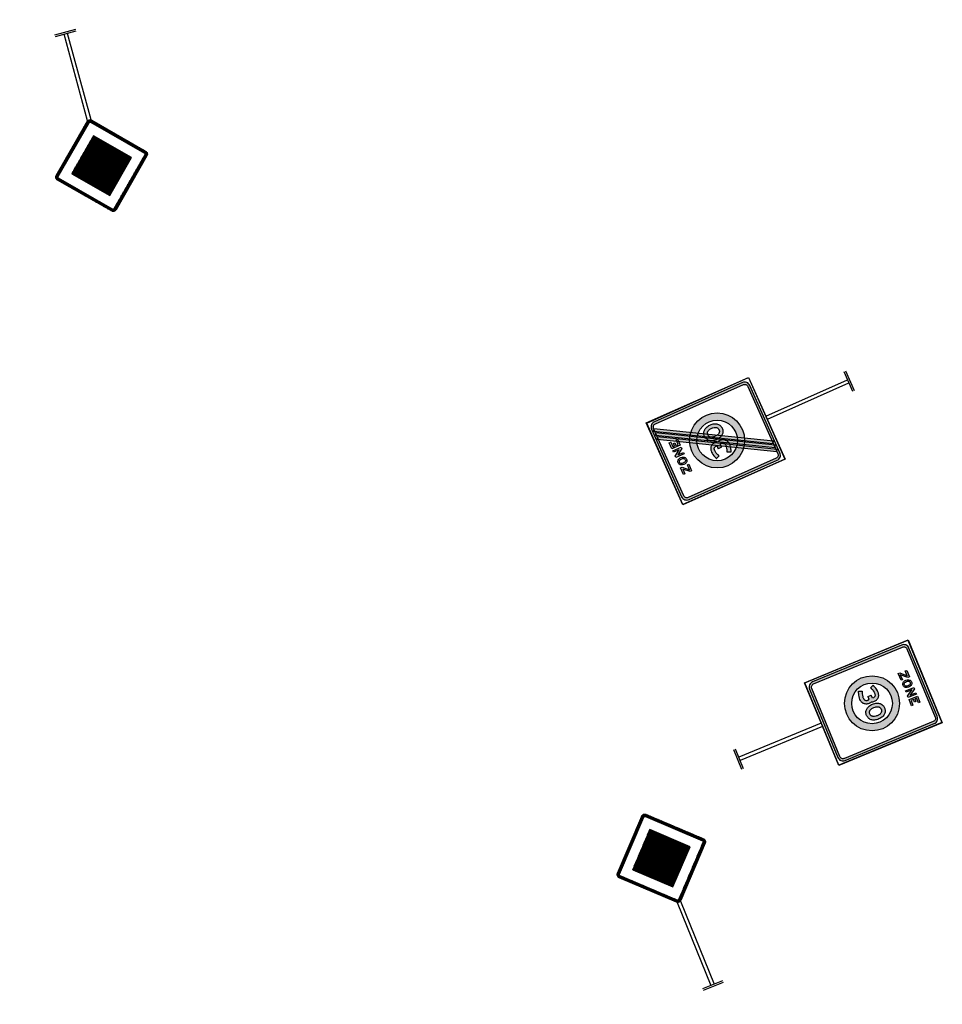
# Model space of a CAD drawing. Header units: metres. Extents: x 197741 to 197968, y 354060 to 354487.
# Tile 3 of 15: x 197803 to 197834, y 354175 to 354208. Entities that reach past the tile are written whole.
import ezdxf

# ---------------------------------------------------------------- set-up
doc = ezdxf.new("R2010")
doc.units = ezdxf.units.M
doc.layers.add('V-WE-VK-VERKEERSBORD-G', color=7, linetype='Continuous')
pattern_1 = [(0, (-68.639244, -102.7551246), (0, 0.00625), [])]

# ---------------------------------------------------------------- blocks, each defined once
blk = doc.blocks.new('B01')
h = blk.add_hatch()
h.set_pattern_fill('LINE', color=256, scale=0.05, style=0)
h.set_pattern_definition(pattern_1)
h.paths.add_polyline_path([(1.571, 0.517), (1.566, 0.522), (1.559, 0.525), (1.552, 0.528), (1.544, 0.528), (1.537, 0.528), (1.53, 0.525), (1.523, 0.522), (1.517, 0.517), (1.027, 0.027), (1.022, 0.021), (1.019, 0.015), (1.017, 0.008), (1.016, 0), (1.017, -0.008), (1.019, -0.015), (1.022, -0.021), (1.027, -0.027), (1.517, -0.517), (1.523, -0.522), (1.53, -0.525), (1.537, -0.528), (1.544, -0.528), (1.552, -0.528), (1.559, -0.525), (1.566, -0.522), (1.571, -0.517), (2.061, -0.027), (2.066, -0.021), (2.07, -0.015), (2.072, -0.008), (2.073, 0), (2.072, 0.008), (2.07, 0.015), (2.066, 0.021), (2.061, 0.027)])
h.paths.add_polyline_path([(1.535, 0.499), (1.539, 0.502), (1.544, 0.503), (1.549, 0.502), (1.553, 0.499), (2.043, 0.009), (2.046, 0.005), (2.047, 0), (2.046, -0.005), (2.043, -0.009), (1.553, -0.499), (1.549, -0.502), (1.544, -0.503), (1.539, -0.502), (1.535, -0.499), (1.045, -0.009), (1.043, -0.005), (1.042, 0), (1.043, 0.005), (1.045, 0.009)], flags=16)
h = blk.add_hatch()
h.set_pattern_fill('LINE', color=30, scale=0.05, style=0)
h.set_pattern_definition(pattern_1)
h.paths.add_polyline_path([(1.544, 0.345), (1.2, 0), (1.544, -0.345), (1.889, 0)])
for p, q in [((0, -0.12), (0, 0.12)), ((0.02, -0.12), (0.02, 0.12)), ((1.021, 0.02), (0.02, 0.02)), ((1.021, -0.02), (0.02, -0.02))]:
    blk.add_line(p, q)
for points in [[(1.027, -0.027), (1.022, -0.021), (1.019, -0.015), (1.017, -0.008), (1.016, 0), (1.017, 0.008), (1.019, 0.015), (1.022, 0.021), (1.027, 0.027), (1.517, 0.517), (1.523, 0.522), (1.53, 0.525), (1.537, 0.528), (1.544, 0.528), (1.552, 0.528), (1.559, 0.525), (1.566, 0.522), (1.571, 0.517), (2.061, 0.027), (2.066, 0.021), (2.07, 0.015), (2.072, 0.008), (2.073, 0), (2.072, -0.008), (2.07, -0.015), (2.066, -0.021), (2.061, -0.027), (1.571, -0.517), (1.566, -0.522), (1.559, -0.525), (1.552, -0.528), (1.544, -0.528), (1.537, -0.528), (1.53, -0.525), (1.523, -0.522), (1.517, -0.517), (1.027, -0.027)], [(1.045, -0.009), (1.043, -0.005), (1.042, 0), (1.043, 0.005), (1.045, 0.009), (1.535, 0.499), (1.539, 0.502), (1.544, 0.503), (1.549, 0.502), (1.553, 0.499), (2.043, 0.009), (2.046, 0.005), (2.047, 0), (2.046, -0.005), (2.043, -0.009), (1.553, -0.499), (1.549, -0.502), (1.544, -0.503), (1.539, -0.502), (1.535, -0.499), (1.045, -0.009)], [(1.544, -0.345), (1.889, 0), (1.544, 0.345), (1.2, 0), (1.544, -0.345)]]:
    blk.add_lwpolyline(points, close=True)
blk = doc.blocks.new('A0230ze')
h = blk.add_hatch(color=252)
h.paths.add_polyline_path([(1.103, 0.482), (1.091, 0.481), (1.08, 0.477), (1.069, 0.471), (1.059, 0.464), (1.051, 0.454), (1.046, 0.443), (1.042, 0.432), (1.041, 0.419), (1.041, -0.405), (1.042, -0.418), (1.046, -0.429), (1.051, -0.44), (1.059, -0.45), (1.069, -0.457), (1.08, -0.463), (1.091, -0.467), (1.103, -0.468), (2.178, -0.468), (2.19, -0.467), (2.202, -0.463), (2.213, -0.457), (2.223, -0.45), (2.23, -0.44), (2.236, -0.429), (2.24, -0.418), (2.241, -0.405), (2.241, 0.419), (2.24, 0.432), (2.236, 0.443), (2.23, 0.454), (2.223, 0.464), (2.213, 0.471), (2.202, 0.477), (2.19, 0.481), (2.178, 0.482)])
h.paths.add_polyline_path([(2.178, 0.457), (2.186, 0.456), (2.193, 0.454), (2.199, 0.451), (2.205, 0.446), (2.21, 0.44), (2.213, 0.434), (2.215, 0.427), (2.216, 0.419), (2.216, -0.272), (2.229, -0.279), (2.217, -0.301), (2.216, -0.301), (2.216, -0.321), (2.229, -0.329), (2.217, -0.35), (2.216, -0.35), (2.216, -0.371), (2.229, -0.378), (2.217, -0.4), (2.216, -0.399), (2.216, -0.405), (2.215, -0.413), (2.213, -0.42), (2.21, -0.426), (2.205, -0.432), (2.199, -0.437), (2.193, -0.44), (2.186, -0.442), (2.178, -0.443), (1.103, -0.443), (1.096, -0.442), (1.089, -0.44), (1.083, -0.437), (1.077, -0.432), (1.072, -0.426), (1.069, -0.42), (1.067, -0.413), (1.066, -0.405), (1.066, 0.265), (1.053, 0.272), (1.066, 0.293), (1.066, 0.314), (1.053, 0.321), (1.066, 0.343), (1.066, 0.363), (1.053, 0.371), (1.066, 0.392), (1.066, 0.419), (1.067, 0.427), (1.069, 0.434), (1.072, 0.44), (1.077, 0.446), (1.083, 0.451), (1.089, 0.454), (1.096, 0.456), (1.103, 0.457)], flags=16)
h = blk.add_hatch(color=253)
h.paths.add_polyline_path([(1.053, 0.321), (2.217, -0.35), (2.229, -0.329), (1.066, 0.343)])
h.paths.add_polyline_path([(1.053, 0.272), (2.217, -0.4), (2.229, -0.378), (1.066, 0.293)])
h.paths.add_polyline_path([(1.053, 0.371), (2.217, -0.301), (2.229, -0.279), (1.066, 0.392)])
h = blk.add_hatch(color=252)
edge = h.paths.add_edge_path()
edge.add_arc((1.624, 0.007), 0.307, 0, 360)
edge = h.paths.add_edge_path(flags=17)
edge.add_arc((1.624, 0.007), 0.227, 0, 360)
blk.add_hatch(color=252).paths.add_polyline_path([(1.71, 0.039), (1.716, 0.044), (1.72, 0.05), (1.725, 0.057), (1.728, 0.064), (1.73, 0.071), (1.732, 0.078), (1.733, 0.085), (1.734, 0.1), (1.733, 0.115), (1.731, 0.132), (1.727, 0.149), (1.725, 0.156), (1.723, 0.162), (1.721, 0.168), (1.719, 0.173), (1.717, 0.177), (1.716, 0.181), (1.715, 0.183), (1.714, 0.186), (1.712, 0.19), (1.675, 0.173), (1.678, 0.167), (1.679, 0.164), (1.681, 0.159), (1.683, 0.154), (1.686, 0.147), (1.69, 0.131), (1.693, 0.115), (1.694, 0.107), (1.694, 0.1), (1.694, 0.094), (1.693, 0.088), (1.692, 0.083), (1.691, 0.079), (1.688, 0.074), (1.685, 0.07), (1.682, 0.067), (1.677, 0.064), (1.673, 0.061), (1.668, 0.06), (1.663, 0.059), (1.65, 0.058), (1.65, 0.097), (1.61, 0.097), (1.61, 0.063), (1.607, 0.061), (1.602, 0.059), (1.597, 0.058), (1.592, 0.058), (1.586, 0.059), (1.582, 0.06), (1.577, 0.061), (1.572, 0.064), (1.568, 0.067), (1.564, 0.07), (1.561, 0.074), (1.559, 0.079), (1.558, 0.083), (1.557, 0.088), (1.556, 0.094), (1.556, 0.1), (1.556, 0.107), (1.557, 0.115), (1.56, 0.131), (1.564, 0.147), (1.567, 0.154), (1.569, 0.159), (1.571, 0.164), (1.572, 0.167), (1.574, 0.173), (1.538, 0.19), (1.536, 0.186), (1.535, 0.183), (1.534, 0.181), (1.532, 0.177), (1.531, 0.173), (1.529, 0.168), (1.527, 0.162), (1.525, 0.156), (1.523, 0.149), (1.519, 0.132), (1.517, 0.115), (1.516, 0.1), (1.517, 0.085), (1.518, 0.078), (1.519, 0.071), (1.522, 0.064), (1.525, 0.057), (1.529, 0.05), (1.534, 0.044), (1.54, 0.039), (1.545, 0.034), (1.552, 0.029), (1.559, 0.025), (1.567, 0.022), (1.575, 0.02), (1.583, 0.019), (1.592, 0.018), (1.6, 0.018), (1.609, 0.02), (1.617, 0.022), (1.624, 0.025), (1.625, 0.025), (1.625, 0.025), (1.633, 0.022), (1.641, 0.02), (1.65, 0.018), (1.658, 0.018), (1.667, 0.019), (1.675, 0.02), (1.683, 0.022), (1.691, 0.025), (1.698, 0.029), (1.704, 0.034)])
h = blk.add_hatch(color=252)
h.paths.add_polyline_path([(1.719, -0.045), (1.714, -0.037), (1.707, -0.031), (1.701, -0.025), (1.693, -0.02), (1.684, -0.016), (1.674, -0.012), (1.663, -0.008), (1.651, -0.006), (1.639, -0.004), (1.627, -0.003), (1.614, -0.004), (1.601, -0.005), (1.588, -0.008), (1.577, -0.011), (1.568, -0.015), (1.56, -0.019), (1.552, -0.024), (1.545, -0.029), (1.539, -0.035), (1.533, -0.043), (1.527, -0.051), (1.523, -0.059), (1.52, -0.068), (1.518, -0.076), (1.516, -0.085), (1.516, -0.093), (1.516, -0.101), (1.518, -0.109), (1.52, -0.117), (1.523, -0.126), (1.527, -0.135), (1.532, -0.143), (1.538, -0.151), (1.545, -0.158), (1.552, -0.163), (1.56, -0.168), (1.569, -0.172), (1.578, -0.176), (1.589, -0.179), (1.601, -0.181), (1.614, -0.182), (1.627, -0.182), (1.64, -0.182), (1.652, -0.18), (1.664, -0.178), (1.674, -0.175), (1.684, -0.171), (1.693, -0.166), (1.701, -0.16), (1.708, -0.154), (1.714, -0.147), (1.72, -0.14), (1.725, -0.132), (1.728, -0.124), (1.731, -0.115), (1.733, -0.107), (1.734, -0.099), (1.734, -0.091), (1.733, -0.083), (1.732, -0.075), (1.73, -0.068), (1.727, -0.06), (1.724, -0.052)])
h.paths.add_polyline_path([(1.689, -0.073), (1.692, -0.082), (1.693, -0.086), (1.694, -0.091), (1.694, -0.096), (1.693, -0.1), (1.692, -0.105), (1.69, -0.11), (1.685, -0.119), (1.682, -0.123), (1.678, -0.127), (1.673, -0.13), (1.667, -0.134), (1.661, -0.137), (1.654, -0.139), (1.646, -0.14), (1.639, -0.142), (1.624, -0.142), (1.616, -0.142), (1.609, -0.141), (1.594, -0.139), (1.588, -0.137), (1.582, -0.134), (1.577, -0.131), (1.572, -0.128), (1.568, -0.125), (1.565, -0.121), (1.562, -0.117), (1.56, -0.113), (1.558, -0.108), (1.557, -0.103), (1.556, -0.098), (1.556, -0.093), (1.557, -0.084), (1.558, -0.08), (1.559, -0.075), (1.562, -0.071), (1.564, -0.067), (1.568, -0.063), (1.572, -0.059), (1.576, -0.055), (1.581, -0.052), (1.587, -0.05), (1.594, -0.048), (1.601, -0.046), (1.608, -0.045), (1.616, -0.044), (1.624, -0.044), (1.639, -0.045), (1.646, -0.046), (1.654, -0.047), (1.661, -0.049), (1.667, -0.052), (1.673, -0.056), (1.678, -0.059), (1.682, -0.062), (1.685, -0.066)], flags=16)
for p, q in [((0, -0.12), (0, 0.12)), ((0.02, -0.12), (0.02, 0.12)), ((1.516, 0.1), (1.517, 0.115)), ((1.517, 0.115), (1.519, 0.132)), ((1.519, 0.132), (1.523, 0.149)), ((1.523, 0.149), (1.525, 0.156)), ((1.525, 0.156), (1.527, 0.162)), ((1.527, 0.162), (1.529, 0.168)), ((1.529, 0.168), (1.531, 0.173)), ((1.531, 0.173), (1.532, 0.177)), ((1.532, 0.177), (1.534, 0.181)), ((1.534, 0.181), (1.535, 0.183)), ((1.535, 0.183), (1.536, 0.186)), ((1.536, 0.186), (1.538, 0.19)), ((1.538, 0.19), (1.574, 0.173)), ((1.557, 0.115), (1.556, 0.107)), ((1.56, 0.131), (1.557, 0.115)), ((1.564, 0.147), (1.56, 0.131)), ((1.567, 0.154), (1.564, 0.147)), ((1.569, 0.159), (1.567, 0.154)), ((1.571, 0.164), (1.569, 0.159)), ((1.572, 0.167), (1.571, 0.164)), ((1.574, 0.173), (1.572, 0.167)), ((1.712, 0.19), (1.675, 0.173)), ((1.675, 0.173), (1.678, 0.167)), ((1.678, 0.167), (1.679, 0.164)), ((1.679, 0.164), (1.681, 0.159)), ((1.681, 0.159), (1.683, 0.154)), ((1.683, 0.154), (1.686, 0.147)), ((1.686, 0.147), (1.69, 0.131)), ((1.69, 0.131), (1.693, 0.115)), ((1.693, 0.115), (1.694, 0.107)), ((1.714, 0.186), (1.712, 0.19)), ((1.715, 0.183), (1.714, 0.186)), ((1.716, 0.181), (1.715, 0.183)), ((1.717, 0.177), (1.716, 0.181)), ((1.719, 0.173), (1.717, 0.177)), ((1.721, 0.168), (1.719, 0.173)), ((1.723, 0.162), (1.721, 0.168)), ((1.725, 0.156), (1.723, 0.162)), ((1.727, 0.149), (1.725, 0.156)), ((1.731, 0.132), (1.727, 0.149)), ((1.733, 0.115), (1.731, 0.132)), ((1.734, 0.1), (1.733, 0.115)), ((1.016, 0.02), (0.02, 0.02)), ((1.517, 0.085), (1.516, 0.1)), ((1.518, 0.078), (1.517, 0.085)), ((1.519, 0.071), (1.518, 0.078)), ((1.522, 0.064), (1.519, 0.071)), ((1.525, 0.057), (1.522, 0.064)), ((1.529, 0.05), (1.525, 0.057)), ((1.534, 0.044), (1.529, 0.05)), ((1.54, 0.039), (1.534, 0.044)), ((1.545, 0.034), (1.54, 0.039)), ((1.552, 0.029), (1.545, 0.034)), ((1.559, 0.025), (1.552, 0.029)), ((1.556, 0.107), (1.556, 0.1)), ((1.556, 0.1), (1.556, 0.094)), ((1.556, 0.094), (1.557, 0.088)), ((1.557, 0.088), (1.558, 0.083)), ((1.558, 0.083), (1.559, 0.079)), ((1.559, 0.079), (1.561, 0.074)), ((1.567, 0.022), (1.559, 0.025)), ((1.561, 0.074), (1.564, 0.07)), ((1.564, 0.07), (1.568, 0.067)), ((1.575, 0.02), (1.567, 0.022)), ((1.568, 0.067), (1.572, 0.064)), ((1.572, 0.064), (1.577, 0.061)), ((1.583, 0.019), (1.575, 0.02)), ((1.577, 0.061), (1.582, 0.06)), ((1.582, 0.06), (1.586, 0.059)), ((1.592, 0.018), (1.583, 0.019)), ((1.586, 0.059), (1.592, 0.058)), ((1.592, 0.058), (1.597, 0.058)), ((1.6, 0.018), (1.592, 0.018)), ((1.597, 0.058), (1.602, 0.059)), ((1.609, 0.02), (1.6, 0.018)), ((1.602, 0.059), (1.607, 0.061)), ((1.607, 0.061), (1.61, 0.063)), ((1.617, 0.022), (1.609, 0.02)), ((1.61, 0.097), (1.65, 0.097)), ((1.61, 0.097), (1.61, 0.063)), ((1.624, 0.025), (1.617, 0.022)), ((1.625, 0.025), (1.624, 0.025)), ((1.625, 0.025), (1.633, 0.022)), ((1.625, 0.025), (1.625, 0.025)), ((1.633, 0.022), (1.641, 0.02)), ((1.641, 0.02), (1.65, 0.018)), ((1.65, 0.058), (1.65, 0.097)), ((1.663, 0.059), (1.65, 0.058)), ((1.65, 0.018), (1.658, 0.018)), ((1.658, 0.018), (1.667, 0.019)), ((1.668, 0.06), (1.663, 0.059)), ((1.667, 0.019), (1.675, 0.02)), ((1.673, 0.061), (1.668, 0.06)), ((1.677, 0.064), (1.673, 0.061)), ((1.675, 0.02), (1.683, 0.022)), ((1.682, 0.067), (1.677, 0.064)), ((1.685, 0.07), (1.682, 0.067)), ((1.683, 0.022), (1.691, 0.025)), ((1.688, 0.074), (1.685, 0.07)), ((1.691, 0.079), (1.688, 0.074)), ((1.692, 0.083), (1.691, 0.079)), ((1.691, 0.025), (1.698, 0.029)), ((1.693, 0.088), (1.692, 0.083)), ((1.694, 0.094), (1.693, 0.088)), ((1.694, 0.107), (1.694, 0.1)), ((1.694, 0.1), (1.694, 0.094)), ((1.698, 0.029), (1.704, 0.034)), ((1.704, 0.034), (1.71, 0.039)), ((1.71, 0.039), (1.716, 0.044)), ((1.716, 0.044), (1.72, 0.05)), ((1.72, 0.05), (1.725, 0.057)), ((1.725, 0.057), (1.728, 0.064)), ((1.728, 0.064), (1.73, 0.071)), ((1.73, 0.071), (1.732, 0.078)), ((1.732, 0.078), (1.733, 0.085)), ((1.733, 0.085), (1.734, 0.1)), ((1.016, -0.02), (0.02, -0.02))]:
    blk.add_line(p, q)
for points in [[(1.016, -0.493), (1.016, 0.507), (2.266, 0.507), (2.266, -0.493), (1.016, -0.493)], [(1.018, -0.49), (1.018, 0.504), (2.263, 0.504), (2.263, -0.49), (1.018, -0.49)], [(2.178, -0.468), (2.19, -0.467), (2.202, -0.463), (2.213, -0.457), (2.223, -0.45), (2.23, -0.44), (2.236, -0.429), (2.24, -0.418), (2.241, -0.405), (2.241, 0.419), (2.24, 0.432), (2.236, 0.443), (2.23, 0.454), (2.223, 0.464), (2.213, 0.471), (2.202, 0.477), (2.19, 0.481), (2.178, 0.482), (1.103, 0.482), (1.091, 0.481), (1.08, 0.477), (1.069, 0.471), (1.059, 0.464), (1.051, 0.454), (1.046, 0.443), (1.042, 0.432), (1.041, 0.419), (1.041, -0.405), (1.042, -0.418), (1.046, -0.429), (1.051, -0.44), (1.059, -0.45), (1.069, -0.457), (1.08, -0.463), (1.091, -0.467), (1.103, -0.468), (2.178, -0.468)], [(1.066, 0.419), (1.067, 0.427), (1.069, 0.434), (1.072, 0.44), (1.077, 0.446), (1.083, 0.451), (1.089, 0.454), (1.096, 0.456), (1.103, 0.457), (2.178, 0.457), (2.186, 0.456), (2.193, 0.454), (2.199, 0.451), (2.205, 0.446), (2.21, 0.44), (2.213, 0.434), (2.215, 0.427), (2.216, 0.419), (2.216, -0.405), (2.215, -0.413), (2.213, -0.42), (2.21, -0.426), (2.205, -0.432), (2.199, -0.437), (2.193, -0.44), (2.186, -0.442), (2.178, -0.443), (1.103, -0.443), (1.096, -0.442), (1.089, -0.44), (1.083, -0.437), (1.077, -0.432), (1.072, -0.426), (1.069, -0.42), (1.067, -0.413), (1.066, -0.405), (1.066, 0.419)], [(1.053, 0.371), (2.217, -0.301), (2.229, -0.279), (1.066, 0.392)], [(1.053, 0.321), (2.217, -0.35), (2.229, -0.329), (1.066, 0.343)], [(1.053, 0.272), (2.217, -0.4), (2.229, -0.378), (1.066, 0.293)], [(2.122, 0.121), (2.103, 0.121), (2.038, 0.181), (2.038, 0.121), (2.022, 0.121), (2.022, 0.201), (2.041, 0.201), (2.105, 0.142), (2.105, 0.199), (2.122, 0.199), (2.122, 0.121)], [(2.021, 0.059), (2.021, 0.067), (2.024, 0.076), (2.027, 0.081), (2.031, 0.086), (2.036, 0.09), (2.042, 0.094), (2.056, 0.099), (2.064, 0.1), (2.072, 0.1), (2.088, 0.098), (2.095, 0.096), (2.101, 0.094), (2.111, 0.087), (2.115, 0.082), (2.118, 0.077), (2.121, 0.068), (2.122, 0.059), (2.122, 0.051), (2.119, 0.042), (2.116, 0.037), (2.112, 0.032), (2.101, 0.024), (2.087, 0.019), (2.079, 0.018), (2.071, 0.018), (2.055, 0.02), (2.042, 0.024), (2.036, 0.027), (2.031, 0.032), (2.027, 0.036), (2.025, 0.041), (2.021, 0.051), (2.021, 0.059)], [(2.037, 0.059), (2.038, 0.065), (2.04, 0.071), (2.044, 0.077), (2.051, 0.081), (2.06, 0.084), (2.072, 0.084), (2.083, 0.083), (2.088, 0.082), (2.092, 0.081), (2.098, 0.077), (2.103, 0.071), (2.105, 0.065), (2.106, 0.06), (2.105, 0.054), (2.103, 0.047), (2.099, 0.042), (2.093, 0.038), (2.088, 0.036), (2.083, 0.035), (2.071, 0.034), (2.06, 0.035), (2.051, 0.038), (2.044, 0.041), (2.04, 0.047), (2.038, 0.053), (2.037, 0.059)], [(1.627, -0.182), (1.614, -0.182), (1.601, -0.181), (1.589, -0.179), (1.578, -0.176), (1.569, -0.172), (1.56, -0.168), (1.552, -0.163), (1.545, -0.158), (1.538, -0.151), (1.532, -0.143), (1.527, -0.135), (1.523, -0.126), (1.52, -0.117), (1.518, -0.109), (1.516, -0.101), (1.516, -0.093), (1.516, -0.085), (1.518, -0.076), (1.52, -0.068), (1.523, -0.059), (1.527, -0.051), (1.533, -0.043), (1.539, -0.035), (1.545, -0.029), (1.552, -0.024), (1.56, -0.019), (1.568, -0.015), (1.577, -0.011), (1.588, -0.008), (1.601, -0.005), (1.614, -0.004), (1.627, -0.003), (1.639, -0.004), (1.651, -0.006), (1.663, -0.008), (1.674, -0.012), (1.684, -0.016), (1.693, -0.02), (1.701, -0.025), (1.707, -0.031), (1.714, -0.037), (1.719, -0.045), (1.724, -0.052), (1.727, -0.06), (1.73, -0.068), (1.732, -0.075), (1.733, -0.083), (1.734, -0.091), (1.734, -0.099), (1.733, -0.107), (1.731, -0.115), (1.728, -0.124), (1.725, -0.132), (1.72, -0.14), (1.714, -0.147), (1.708, -0.154), (1.701, -0.16), (1.693, -0.166), (1.684, -0.171), (1.674, -0.175), (1.664, -0.178), (1.652, -0.18), (1.64, -0.182), (1.627, -0.182)], [(1.624, -0.142), (1.616, -0.142), (1.609, -0.141), (1.594, -0.139), (1.588, -0.137), (1.582, -0.134), (1.577, -0.131), (1.572, -0.128), (1.568, -0.125), (1.565, -0.121), (1.562, -0.117), (1.56, -0.113), (1.558, -0.108), (1.557, -0.103), (1.556, -0.098), (1.556, -0.093), (1.557, -0.084), (1.558, -0.08), (1.559, -0.075), (1.562, -0.071), (1.564, -0.067), (1.568, -0.063), (1.572, -0.059), (1.576, -0.055), (1.581, -0.052), (1.587, -0.05), (1.594, -0.048), (1.601, -0.046), (1.608, -0.045), (1.616, -0.044), (1.624, -0.044), (1.639, -0.045), (1.646, -0.046), (1.654, -0.047), (1.661, -0.049), (1.667, -0.052), (1.673, -0.056), (1.678, -0.059), (1.682, -0.062), (1.685, -0.066), (1.689, -0.073), (1.692, -0.082), (1.693, -0.086), (1.694, -0.091), (1.694, -0.096), (1.693, -0.1), (1.692, -0.105), (1.69, -0.11), (1.685, -0.119), (1.682, -0.123), (1.678, -0.127), (1.673, -0.13), (1.667, -0.134), (1.661, -0.137), (1.654, -0.139), (1.646, -0.14), (1.639, -0.142), (1.624, -0.142)], [(2.122, -0.088), (2.022, -0.088), (2.022, -0.071), (2.092, -0.024), (2.022, -0.024), (2.022, -0.008), (2.122, -0.008), (2.122, -0.025), (2.053, -0.071), (2.122, -0.071), (2.122, -0.088)], [(2.122, -0.186), (2.105, -0.186), (2.105, -0.13), (2.083, -0.13), (2.083, -0.162), (2.067, -0.162), (2.067, -0.13), (2.038, -0.13), (2.038, -0.187), (2.022, -0.187), (2.022, -0.113), (2.122, -0.113), (2.122, -0.186)]]:
    blk.add_lwpolyline(points, close=True)
for radius in [0.307, 0.227]:
    blk.add_circle((1.624, 0.007), radius)
blk = doc.blocks.new('A0130zb')
h = blk.add_hatch(color=7)
h.paths.add_polyline_path([(2.178, -0.468), (2.19, -0.467), (2.202, -0.463), (2.213, -0.457), (2.223, -0.45), (2.23, -0.44), (2.236, -0.429), (2.24, -0.418), (2.241, -0.405), (2.241, 0.419), (2.24, 0.432), (2.236, 0.443), (2.23, 0.454), (2.223, 0.464), (2.213, 0.471), (2.202, 0.477), (2.19, 0.481), (2.178, 0.482), (1.103, 0.482), (1.091, 0.481), (1.08, 0.477), (1.069, 0.471), (1.059, 0.464), (1.051, 0.454), (1.046, 0.443), (1.042, 0.432), (1.041, 0.419), (1.041, -0.405), (1.042, -0.418), (1.046, -0.429), (1.051, -0.44), (1.059, -0.45), (1.069, -0.457), (1.08, -0.463), (1.091, -0.467), (1.103, -0.468)])
h.paths.add_polyline_path([(1.066, 0.419), (1.067, 0.427), (1.069, 0.434), (1.072, 0.44), (1.077, 0.446), (1.083, 0.451), (1.089, 0.454), (1.096, 0.456), (1.103, 0.457), (2.178, 0.457), (2.186, 0.456), (2.193, 0.454), (2.199, 0.451), (2.205, 0.446), (2.21, 0.44), (2.213, 0.434), (2.215, 0.427), (2.216, 0.419), (2.216, -0.405), (2.215, -0.413), (2.213, -0.42), (2.21, -0.426), (2.205, -0.432), (2.199, -0.437), (2.193, -0.44), (2.186, -0.442), (2.178, -0.443), (1.103, -0.443), (1.096, -0.442), (1.089, -0.44), (1.083, -0.437), (1.077, -0.432), (1.072, -0.426), (1.069, -0.42), (1.067, -0.413), (1.066, -0.405)], flags=16)
h.paths.add_polyline_path([(2.122, -0.186), (2.105, -0.186), (2.105, -0.13), (2.083, -0.13), (2.083, -0.162), (2.067, -0.162), (2.067, -0.13), (2.038, -0.13), (2.038, -0.187), (2.022, -0.187), (2.022, -0.113), (2.122, -0.113)], flags=0)
h.paths.add_polyline_path([(2.122, -0.088), (2.022, -0.088), (2.022, -0.071), (2.092, -0.024), (2.022, -0.024), (2.022, -0.008), (2.122, -0.008), (2.122, -0.025), (2.053, -0.071), (2.122, -0.071)], flags=0)
h.paths.add_polyline_path([(2.122, 0.121), (2.103, 0.121), (2.038, 0.181), (2.038, 0.121), (2.022, 0.121), (2.022, 0.201), (2.041, 0.201), (2.105, 0.142), (2.105, 0.199), (2.122, 0.199)], flags=0)
h.paths.add_polyline_path([(2.037, 0.059), (2.038, 0.065), (2.04, 0.071), (2.044, 0.077), (2.051, 0.081), (2.06, 0.084), (2.072, 0.084), (2.083, 0.083), (2.088, 0.082), (2.092, 0.081), (2.098, 0.077), (2.103, 0.071), (2.105, 0.065), (2.106, 0.06), (2.105, 0.054), (2.103, 0.047), (2.099, 0.042), (2.093, 0.038), (2.088, 0.036), (2.083, 0.035), (2.071, 0.034), (2.06, 0.035), (2.051, 0.038), (2.044, 0.041), (2.04, 0.047), (2.038, 0.053)], flags=0)
h.paths.add_polyline_path([(2.021, 0.059), (2.021, 0.067), (2.024, 0.076), (2.027, 0.081), (2.031, 0.086), (2.036, 0.09), (2.042, 0.094), (2.056, 0.099), (2.064, 0.1), (2.072, 0.1), (2.088, 0.098), (2.095, 0.096), (2.101, 0.094), (2.111, 0.087), (2.115, 0.082), (2.118, 0.077), (2.121, 0.068), (2.122, 0.059), (2.122, 0.051), (2.119, 0.042), (2.116, 0.037), (2.112, 0.032), (2.101, 0.024), (2.087, 0.019), (2.079, 0.018), (2.071, 0.018), (2.055, 0.02), (2.042, 0.024), (2.036, 0.027), (2.031, 0.032), (2.027, 0.036), (2.025, 0.041), (2.021, 0.051)], flags=0)
h = blk.add_hatch(color=10)
edge = h.paths.add_edge_path()
edge.add_arc((1.624, 0.007), 0.307, 0, 360)
edge = h.paths.add_edge_path(flags=17)
edge.add_arc((1.624, 0.007), 0.227, 0, 360)
blk.add_hatch(color=7).paths.add_polyline_path([(1.71, 0.039), (1.716, 0.044), (1.72, 0.05), (1.725, 0.057), (1.728, 0.064), (1.73, 0.071), (1.732, 0.078), (1.733, 0.085), (1.734, 0.1), (1.733, 0.115), (1.731, 0.132), (1.727, 0.149), (1.725, 0.156), (1.723, 0.162), (1.721, 0.168), (1.719, 0.173), (1.717, 0.177), (1.716, 0.181), (1.715, 0.183), (1.714, 0.186), (1.712, 0.19), (1.675, 0.173), (1.678, 0.167), (1.679, 0.164), (1.681, 0.159), (1.683, 0.154), (1.686, 0.147), (1.69, 0.131), (1.693, 0.115), (1.694, 0.107), (1.694, 0.1), (1.694, 0.094), (1.693, 0.088), (1.692, 0.083), (1.691, 0.079), (1.688, 0.074), (1.685, 0.07), (1.682, 0.067), (1.677, 0.064), (1.673, 0.061), (1.668, 0.06), (1.663, 0.059), (1.65, 0.058), (1.65, 0.097), (1.61, 0.097), (1.61, 0.063), (1.607, 0.061), (1.602, 0.059), (1.597, 0.058), (1.592, 0.058), (1.586, 0.059), (1.582, 0.06), (1.577, 0.061), (1.572, 0.064), (1.568, 0.067), (1.564, 0.07), (1.561, 0.074), (1.559, 0.079), (1.558, 0.083), (1.557, 0.088), (1.556, 0.094), (1.556, 0.1), (1.556, 0.107), (1.557, 0.115), (1.56, 0.131), (1.564, 0.147), (1.567, 0.154), (1.569, 0.159), (1.571, 0.164), (1.572, 0.167), (1.574, 0.173), (1.538, 0.19), (1.536, 0.186), (1.535, 0.183), (1.534, 0.181), (1.532, 0.177), (1.531, 0.173), (1.529, 0.168), (1.527, 0.162), (1.525, 0.156), (1.523, 0.149), (1.519, 0.132), (1.517, 0.115), (1.516, 0.1), (1.517, 0.085), (1.518, 0.078), (1.519, 0.071), (1.522, 0.064), (1.525, 0.057), (1.529, 0.05), (1.534, 0.044), (1.54, 0.039), (1.545, 0.034), (1.552, 0.029), (1.559, 0.025), (1.567, 0.022), (1.575, 0.02), (1.583, 0.019), (1.592, 0.018), (1.6, 0.018), (1.609, 0.02), (1.617, 0.022), (1.624, 0.025), (1.625, 0.025), (1.625, 0.025), (1.633, 0.022), (1.641, 0.02), (1.65, 0.018), (1.658, 0.018), (1.667, 0.019), (1.675, 0.02), (1.683, 0.022), (1.691, 0.025), (1.698, 0.029), (1.704, 0.034)])
h = blk.add_hatch(color=7)
h.paths.add_polyline_path([(1.719, -0.045), (1.714, -0.037), (1.707, -0.031), (1.701, -0.025), (1.693, -0.02), (1.684, -0.016), (1.674, -0.012), (1.663, -0.008), (1.651, -0.006), (1.639, -0.004), (1.627, -0.003), (1.614, -0.004), (1.601, -0.005), (1.588, -0.008), (1.577, -0.011), (1.568, -0.015), (1.56, -0.019), (1.552, -0.024), (1.545, -0.029), (1.539, -0.035), (1.533, -0.043), (1.527, -0.051), (1.523, -0.059), (1.52, -0.068), (1.518, -0.076), (1.516, -0.085), (1.516, -0.093), (1.516, -0.101), (1.518, -0.109), (1.52, -0.117), (1.523, -0.126), (1.527, -0.135), (1.532, -0.143), (1.538, -0.151), (1.545, -0.158), (1.552, -0.163), (1.56, -0.168), (1.569, -0.172), (1.578, -0.176), (1.589, -0.179), (1.601, -0.181), (1.614, -0.182), (1.627, -0.182), (1.64, -0.182), (1.652, -0.18), (1.664, -0.178), (1.674, -0.175), (1.684, -0.171), (1.693, -0.166), (1.701, -0.16), (1.708, -0.154), (1.714, -0.147), (1.72, -0.14), (1.725, -0.132), (1.728, -0.124), (1.731, -0.115), (1.733, -0.107), (1.734, -0.099), (1.734, -0.091), (1.733, -0.083), (1.732, -0.075), (1.73, -0.068), (1.727, -0.06), (1.724, -0.052)])
h.paths.add_polyline_path([(1.689, -0.073), (1.692, -0.082), (1.693, -0.086), (1.694, -0.091), (1.694, -0.096), (1.693, -0.1), (1.692, -0.105), (1.69, -0.11), (1.685, -0.119), (1.682, -0.123), (1.678, -0.127), (1.673, -0.13), (1.667, -0.134), (1.661, -0.137), (1.654, -0.139), (1.646, -0.14), (1.639, -0.142), (1.624, -0.142), (1.616, -0.142), (1.609, -0.141), (1.594, -0.139), (1.588, -0.137), (1.582, -0.134), (1.577, -0.131), (1.572, -0.128), (1.568, -0.125), (1.565, -0.121), (1.562, -0.117), (1.56, -0.113), (1.558, -0.108), (1.557, -0.103), (1.556, -0.098), (1.556, -0.093), (1.557, -0.084), (1.558, -0.08), (1.559, -0.075), (1.562, -0.071), (1.564, -0.067), (1.568, -0.063), (1.572, -0.059), (1.576, -0.055), (1.581, -0.052), (1.587, -0.05), (1.594, -0.048), (1.601, -0.046), (1.608, -0.045), (1.616, -0.044), (1.624, -0.044), (1.639, -0.045), (1.646, -0.046), (1.654, -0.047), (1.661, -0.049), (1.667, -0.052), (1.673, -0.056), (1.678, -0.059), (1.682, -0.062), (1.685, -0.066)], flags=16)
for p, q in [((0, -0.12), (0, 0.12)), ((0.02, -0.12), (0.02, 0.12)), ((1.516, 0.1), (1.517, 0.115)), ((1.517, 0.115), (1.519, 0.132)), ((1.519, 0.132), (1.523, 0.149)), ((1.523, 0.149), (1.525, 0.156)), ((1.525, 0.156), (1.527, 0.162)), ((1.527, 0.162), (1.529, 0.168)), ((1.529, 0.168), (1.531, 0.173)), ((1.531, 0.173), (1.532, 0.177)), ((1.532, 0.177), (1.534, 0.181)), ((1.534, 0.181), (1.535, 0.183)), ((1.535, 0.183), (1.536, 0.186)), ((1.536, 0.186), (1.538, 0.19)), ((1.538, 0.19), (1.574, 0.173)), ((1.557, 0.115), (1.556, 0.107)), ((1.56, 0.131), (1.557, 0.115)), ((1.564, 0.147), (1.56, 0.131)), ((1.567, 0.154), (1.564, 0.147)), ((1.569, 0.159), (1.567, 0.154)), ((1.571, 0.164), (1.569, 0.159)), ((1.572, 0.167), (1.571, 0.164)), ((1.574, 0.173), (1.572, 0.167)), ((1.712, 0.19), (1.675, 0.173)), ((1.675, 0.173), (1.678, 0.167)), ((1.678, 0.167), (1.679, 0.164)), ((1.679, 0.164), (1.681, 0.159)), ((1.681, 0.159), (1.683, 0.154)), ((1.683, 0.154), (1.686, 0.147)), ((1.686, 0.147), (1.69, 0.131)), ((1.69, 0.131), (1.693, 0.115)), ((1.693, 0.115), (1.694, 0.107)), ((1.714, 0.186), (1.712, 0.19)), ((1.715, 0.183), (1.714, 0.186)), ((1.716, 0.181), (1.715, 0.183)), ((1.717, 0.177), (1.716, 0.181)), ((1.719, 0.173), (1.717, 0.177)), ((1.721, 0.168), (1.719, 0.173)), ((1.723, 0.162), (1.721, 0.168)), ((1.725, 0.156), (1.723, 0.162)), ((1.727, 0.149), (1.725, 0.156)), ((1.731, 0.132), (1.727, 0.149)), ((1.733, 0.115), (1.731, 0.132)), ((1.734, 0.1), (1.733, 0.115)), ((1.016, 0.02), (0.02, 0.02)), ((1.517, 0.085), (1.516, 0.1)), ((1.518, 0.078), (1.517, 0.085)), ((1.519, 0.071), (1.518, 0.078)), ((1.522, 0.064), (1.519, 0.071)), ((1.525, 0.057), (1.522, 0.064)), ((1.529, 0.05), (1.525, 0.057)), ((1.534, 0.044), (1.529, 0.05)), ((1.54, 0.039), (1.534, 0.044)), ((1.545, 0.034), (1.54, 0.039)), ((1.552, 0.029), (1.545, 0.034)), ((1.559, 0.025), (1.552, 0.029)), ((1.556, 0.107), (1.556, 0.1)), ((1.556, 0.1), (1.556, 0.094)), ((1.556, 0.094), (1.557, 0.088)), ((1.557, 0.088), (1.558, 0.083)), ((1.558, 0.083), (1.559, 0.079)), ((1.559, 0.079), (1.561, 0.074)), ((1.567, 0.022), (1.559, 0.025)), ((1.561, 0.074), (1.564, 0.07)), ((1.564, 0.07), (1.568, 0.067)), ((1.575, 0.02), (1.567, 0.022)), ((1.568, 0.067), (1.572, 0.064)), ((1.572, 0.064), (1.577, 0.061)), ((1.583, 0.019), (1.575, 0.02)), ((1.577, 0.061), (1.582, 0.06)), ((1.582, 0.06), (1.586, 0.059)), ((1.592, 0.018), (1.583, 0.019)), ((1.586, 0.059), (1.592, 0.058)), ((1.592, 0.058), (1.597, 0.058)), ((1.6, 0.018), (1.592, 0.018)), ((1.597, 0.058), (1.602, 0.059)), ((1.609, 0.02), (1.6, 0.018)), ((1.602, 0.059), (1.607, 0.061)), ((1.607, 0.061), (1.61, 0.063)), ((1.617, 0.022), (1.609, 0.02)), ((1.61, 0.097), (1.65, 0.097)), ((1.61, 0.097), (1.61, 0.063)), ((1.624, 0.025), (1.617, 0.022)), ((1.625, 0.025), (1.624, 0.025)), ((1.625, 0.025), (1.633, 0.022)), ((1.625, 0.025), (1.625, 0.025)), ((1.633, 0.022), (1.641, 0.02)), ((1.641, 0.02), (1.65, 0.018)), ((1.65, 0.058), (1.65, 0.097)), ((1.663, 0.059), (1.65, 0.058)), ((1.65, 0.018), (1.658, 0.018)), ((1.658, 0.018), (1.667, 0.019)), ((1.668, 0.06), (1.663, 0.059)), ((1.667, 0.019), (1.675, 0.02)), ((1.673, 0.061), (1.668, 0.06)), ((1.677, 0.064), (1.673, 0.061)), ((1.675, 0.02), (1.683, 0.022)), ((1.682, 0.067), (1.677, 0.064)), ((1.685, 0.07), (1.682, 0.067)), ((1.683, 0.022), (1.691, 0.025)), ((1.688, 0.074), (1.685, 0.07)), ((1.691, 0.079), (1.688, 0.074)), ((1.692, 0.083), (1.691, 0.079)), ((1.691, 0.025), (1.698, 0.029)), ((1.693, 0.088), (1.692, 0.083)), ((1.694, 0.094), (1.693, 0.088)), ((1.694, 0.107), (1.694, 0.1)), ((1.694, 0.1), (1.694, 0.094)), ((1.698, 0.029), (1.704, 0.034)), ((1.704, 0.034), (1.71, 0.039)), ((1.71, 0.039), (1.716, 0.044)), ((1.716, 0.044), (1.72, 0.05)), ((1.72, 0.05), (1.725, 0.057)), ((1.725, 0.057), (1.728, 0.064)), ((1.728, 0.064), (1.73, 0.071)), ((1.73, 0.071), (1.732, 0.078)), ((1.732, 0.078), (1.733, 0.085)), ((1.733, 0.085), (1.734, 0.1)), ((1.016, -0.02), (0.02, -0.02))]:
    blk.add_line(p, q)
for points in [[(1.016, -0.493), (1.016, 0.507), (2.266, 0.507), (2.266, -0.493), (1.016, -0.493)], [(1.018, -0.49), (1.018, 0.504), (2.263, 0.504), (2.263, -0.49), (1.018, -0.49)], [(2.178, -0.468), (2.19, -0.467), (2.202, -0.463), (2.213, -0.457), (2.223, -0.45), (2.23, -0.44), (2.236, -0.429), (2.24, -0.418), (2.241, -0.405), (2.241, 0.419), (2.24, 0.432), (2.236, 0.443), (2.23, 0.454), (2.223, 0.464), (2.213, 0.471), (2.202, 0.477), (2.19, 0.481), (2.178, 0.482), (1.103, 0.482), (1.091, 0.481), (1.08, 0.477), (1.069, 0.471), (1.059, 0.464), (1.051, 0.454), (1.046, 0.443), (1.042, 0.432), (1.041, 0.419), (1.041, -0.405), (1.042, -0.418), (1.046, -0.429), (1.051, -0.44), (1.059, -0.45), (1.069, -0.457), (1.08, -0.463), (1.091, -0.467), (1.103, -0.468), (2.178, -0.468)], [(1.066, 0.419), (1.067, 0.427), (1.069, 0.434), (1.072, 0.44), (1.077, 0.446), (1.083, 0.451), (1.089, 0.454), (1.096, 0.456), (1.103, 0.457), (2.178, 0.457), (2.186, 0.456), (2.193, 0.454), (2.199, 0.451), (2.205, 0.446), (2.21, 0.44), (2.213, 0.434), (2.215, 0.427), (2.216, 0.419), (2.216, -0.405), (2.215, -0.413), (2.213, -0.42), (2.21, -0.426), (2.205, -0.432), (2.199, -0.437), (2.193, -0.44), (2.186, -0.442), (2.178, -0.443), (1.103, -0.443), (1.096, -0.442), (1.089, -0.44), (1.083, -0.437), (1.077, -0.432), (1.072, -0.426), (1.069, -0.42), (1.067, -0.413), (1.066, -0.405), (1.066, 0.419)], [(2.122, 0.121), (2.103, 0.121), (2.038, 0.181), (2.038, 0.121), (2.022, 0.121), (2.022, 0.201), (2.041, 0.201), (2.105, 0.142), (2.105, 0.199), (2.122, 0.199), (2.122, 0.121)], [(2.021, 0.059), (2.021, 0.067), (2.024, 0.076), (2.027, 0.081), (2.031, 0.086), (2.036, 0.09), (2.042, 0.094), (2.056, 0.099), (2.064, 0.1), (2.072, 0.1), (2.088, 0.098), (2.095, 0.096), (2.101, 0.094), (2.111, 0.087), (2.115, 0.082), (2.118, 0.077), (2.121, 0.068), (2.122, 0.059), (2.122, 0.051), (2.119, 0.042), (2.116, 0.037), (2.112, 0.032), (2.101, 0.024), (2.087, 0.019), (2.079, 0.018), (2.071, 0.018), (2.055, 0.02), (2.042, 0.024), (2.036, 0.027), (2.031, 0.032), (2.027, 0.036), (2.025, 0.041), (2.021, 0.051), (2.021, 0.059)], [(2.037, 0.059), (2.038, 0.065), (2.04, 0.071), (2.044, 0.077), (2.051, 0.081), (2.06, 0.084), (2.072, 0.084), (2.083, 0.083), (2.088, 0.082), (2.092, 0.081), (2.098, 0.077), (2.103, 0.071), (2.105, 0.065), (2.106, 0.06), (2.105, 0.054), (2.103, 0.047), (2.099, 0.042), (2.093, 0.038), (2.088, 0.036), (2.083, 0.035), (2.071, 0.034), (2.06, 0.035), (2.051, 0.038), (2.044, 0.041), (2.04, 0.047), (2.038, 0.053), (2.037, 0.059)], [(1.627, -0.182), (1.614, -0.182), (1.601, -0.181), (1.589, -0.179), (1.578, -0.176), (1.569, -0.172), (1.56, -0.168), (1.552, -0.163), (1.545, -0.158), (1.538, -0.151), (1.532, -0.143), (1.527, -0.135), (1.523, -0.126), (1.52, -0.117), (1.518, -0.109), (1.516, -0.101), (1.516, -0.093), (1.516, -0.085), (1.518, -0.076), (1.52, -0.068), (1.523, -0.059), (1.527, -0.051), (1.533, -0.043), (1.539, -0.035), (1.545, -0.029), (1.552, -0.024), (1.56, -0.019), (1.568, -0.015), (1.577, -0.011), (1.588, -0.008), (1.601, -0.005), (1.614, -0.004), (1.627, -0.003), (1.639, -0.004), (1.651, -0.006), (1.663, -0.008), (1.674, -0.012), (1.684, -0.016), (1.693, -0.02), (1.701, -0.025), (1.707, -0.031), (1.714, -0.037), (1.719, -0.045), (1.724, -0.052), (1.727, -0.06), (1.73, -0.068), (1.732, -0.075), (1.733, -0.083), (1.734, -0.091), (1.734, -0.099), (1.733, -0.107), (1.731, -0.115), (1.728, -0.124), (1.725, -0.132), (1.72, -0.14), (1.714, -0.147), (1.708, -0.154), (1.701, -0.16), (1.693, -0.166), (1.684, -0.171), (1.674, -0.175), (1.664, -0.178), (1.652, -0.18), (1.64, -0.182), (1.627, -0.182)], [(1.624, -0.142), (1.616, -0.142), (1.609, -0.141), (1.594, -0.139), (1.588, -0.137), (1.582, -0.134), (1.577, -0.131), (1.572, -0.128), (1.568, -0.125), (1.565, -0.121), (1.562, -0.117), (1.56, -0.113), (1.558, -0.108), (1.557, -0.103), (1.556, -0.098), (1.556, -0.093), (1.557, -0.084), (1.558, -0.08), (1.559, -0.075), (1.562, -0.071), (1.564, -0.067), (1.568, -0.063), (1.572, -0.059), (1.576, -0.055), (1.581, -0.052), (1.587, -0.05), (1.594, -0.048), (1.601, -0.046), (1.608, -0.045), (1.616, -0.044), (1.624, -0.044), (1.639, -0.045), (1.646, -0.046), (1.654, -0.047), (1.661, -0.049), (1.667, -0.052), (1.673, -0.056), (1.678, -0.059), (1.682, -0.062), (1.685, -0.066), (1.689, -0.073), (1.692, -0.082), (1.693, -0.086), (1.694, -0.091), (1.694, -0.096), (1.693, -0.1), (1.692, -0.105), (1.69, -0.11), (1.685, -0.119), (1.682, -0.123), (1.678, -0.127), (1.673, -0.13), (1.667, -0.134), (1.661, -0.137), (1.654, -0.139), (1.646, -0.14), (1.639, -0.142), (1.624, -0.142)], [(2.122, -0.088), (2.022, -0.088), (2.022, -0.071), (2.092, -0.024), (2.022, -0.024), (2.022, -0.008), (2.122, -0.008), (2.122, -0.025), (2.053, -0.071), (2.122, -0.071), (2.122, -0.088)], [(2.122, -0.186), (2.105, -0.186), (2.105, -0.13), (2.083, -0.13), (2.083, -0.162), (2.067, -0.162), (2.067, -0.13), (2.038, -0.13), (2.038, -0.187), (2.022, -0.187), (2.022, -0.113), (2.122, -0.113), (2.122, -0.186)]]:
    blk.add_lwpolyline(points, close=True)
for radius in [0.307, 0.227]:
    blk.add_circle((1.624, 0.007), radius)

msp = doc.modelspace()

# ---------------------------------------------------------------- block references
at = {"layer": 'V-WE-VK-VERKEERSBORD-G'}
for name, p, xscale, yscale, zscale, rotation in [('B01', (197804.324, 354207.211), 3.000000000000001, 3.000000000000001, 3.000000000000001, 285.1698263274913), ('A0230ze', (197830.584, 354195.544), 3, 3, 3, 204.034402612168), ('A0130zb', (197826.836, 354182.855), 3, 3, 3, 22.51090785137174), ('B01', (197826.006, 354175.257), 3, 3, 3, 111.9308116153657)]:
    msp.add_blockref(name, p, dxfattribs=dict(at, xscale=xscale, yscale=yscale, zscale=zscale, rotation=rotation))

doc.saveas('drawing.dxf')
